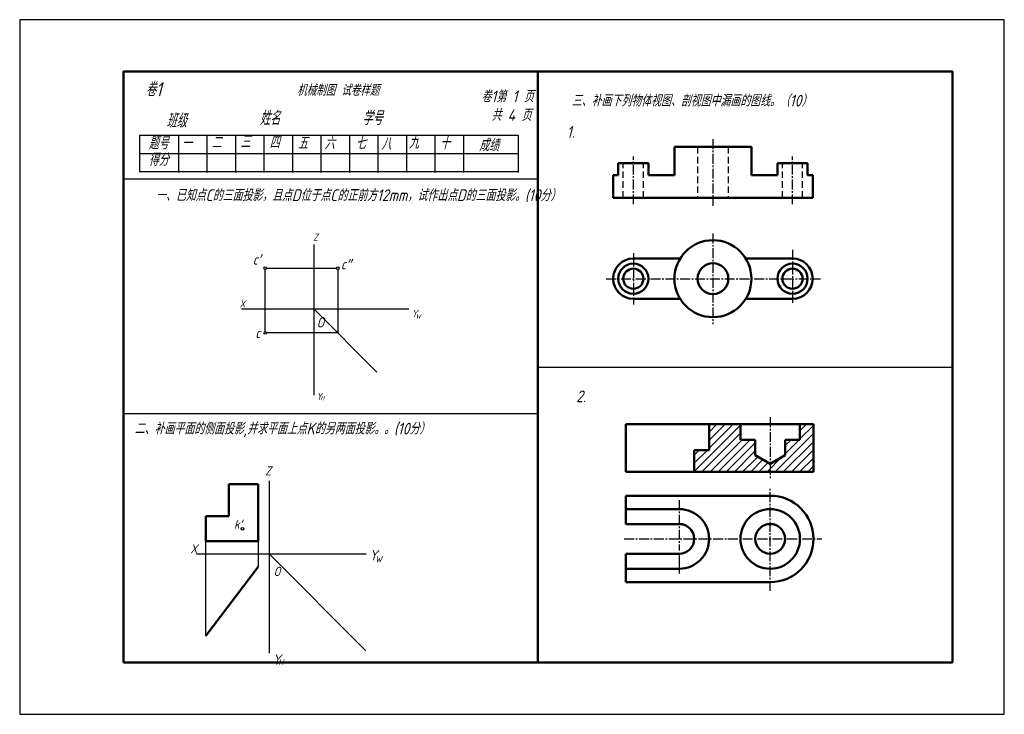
# Model space of a CAD drawing. Header units: millimetres. Extents: x 0 to 380, y 0 to 268.
import ezdxf

# ---------------------------------------------------------------- set-up
doc = ezdxf.new("R2010")
doc.units = ezdxf.units.MM
doc.header["$LTSCALE"] = 0.4
for name, pattern in [('CENTER2', [28.575, 19.05, -3.175, 3.175, -3.175]), ('DASHED', [19.05, 12.7, -6.35]), ('DASHED2', [9.525, 6.35, -3.175])]:
    doc.linetypes.add(name, pattern=pattern)
for name, color, linetype in [('剖面线', 7, 'Continuous'), ('细实线', 7, 'Continuous'), ('细实线层', 7, 'Continuous'), ('虚线', 52, 'DASHED2')]:
    doc.layers.add(name, color=color, linetype=linetype)
for name, color, linetype, lineweight in [('图层8', 7, 'Continuous', 25), ('点画线层', 3, 'CENTER2', 25), ('粗实线', 210, 'Continuous', 50), ('粗实线层', 7, 'Continuous', 50), ('虚线层', 2, 'DASHED', 25)]:
    doc.layers.add(name, color=color, linetype=linetype, lineweight=lineweight)
doc.styles.add('工程字体', font='gbeitc.shx', dxfattribs={"bigfont": 'gbcbig.shx'})
doc.styles.add('工程斜体', font='gbeitc.shx', dxfattribs={"bigfont": 'gbcbig.shx'})

msp = doc.modelspace()

# ---------------------------------------------------------------- hatches: boundary and pattern name
at = {"layer": '剖面线', "ltscale": 0.35}
h = msp.add_hatch(dxfattribs=at)
h.set_pattern_fill('ANSI31', color=6, scale=0.7, style=0)
h.paths.add_polyline_path([(283.9, 105.95), (278.15, 105.95), (278.15, 111.95), (266.07, 111.95), (266.07, 101.95), (260.32, 101.95), (260.32, 93.55), (289.65, 93.55), (289.65, 96.63), (283.9, 99.95)])
h.paths.add_polyline_path([(306.32, 111.95), (301.15, 111.95), (301.15, 105.95), (295.4, 105.95), (295.4, 99.95), (289.65, 96.63), (289.65, 93.55), (306.32, 93.55)])

# ---------------------------------------------------------------- linework, layer by layer
at = {"color": 7}
msp.add_lwpolyline([(0, 0), (380, 0), (380, 268), (0, 268)], close=True, dxfattribs=at)
at = {"layer": '点画线层', "color": 7, "ltscale": 0.5}
for p, q in [((267.55, 221.92), (267.55, 196.23)), ((236.83, 196.79), (236.83, 215.23)), ((298.27, 196.79), (298.27, 215.23)), ((267.55, 185.51), (267.55, 150.57)), ((298.27, 179.21), (298.27, 158.82)), ((236.83, 177.91), (236.83, 158.17)), ((226.36, 168.07), (309.05, 168.07)), ((289.65, 47.6), (289.65, 87.56)), ((254.57, 82.64), (254.57, 63.16)), ((233.35, 67.67), (309.55, 67.67))]:
    msp.add_line(p, q, dxfattribs=at)
at = {"layer": '点画线层', "ltscale": 0.5}
msp.add_line((289.65, 114.61), (289.65, 91.17), dxfattribs=at)
at = {"layer": '点画线层', "color": 7}
msp.add_line((254.57, 61.92), (254.57, 53.63), dxfattribs=at)
at = {"layer": '粗实线', "color": 7}
msp.add_line((200, 248), (200, 20), dxfattribs=at)
msp.add_lwpolyline([(40, 20), (360, 20), (360, 248), (40, 248)], close=True, dxfattribs=at)
at = {"layer": '粗实线层', "color": 7, "ltscale": 0.5}
for p, q in [((252.7, 208.07), (252.7, 218.92)), ((252.7, 218.92), (267.55, 218.92)), ((282.4, 218.92), (267.55, 218.92)), ((282.4, 208.07), (282.4, 218.92)), ((231.01, 208.07), (231.01, 212.63)), ((231.01, 212.63), (236.83, 212.63)), ((236.83, 212.63), (242.64, 212.63)), ((242.64, 208.07), (242.64, 212.63)), ((292.46, 208.07), (292.46, 212.63)), ((298.27, 212.63), (292.46, 212.63)), ((304.09, 212.63), (298.27, 212.63)), ((304.09, 208.07), (304.09, 212.63)), ((229.04, 199.32), (229.04, 208.07)), ((229.04, 208.07), (231.01, 208.07)), ((242.64, 208.07), (252.7, 208.07)), ((292.46, 208.07), (282.4, 208.07)), ((306.06, 208.07), (304.09, 208.07)), ((306.06, 199.32), (306.06, 208.07)), ((229.04, 199.32), (267.55, 199.32)), ((306.06, 199.32), (267.55, 199.32)), ((236.83, 175.86), (254.9, 175.86)), ((298.27, 175.86), (280.2, 175.86)), ((236.83, 160.28), (254.9, 160.28)), ((298.27, 160.28), (280.2, 160.28)), ((233.87, 111.95), (233.87, 93.55)), ((306.32, 111.95), (233.87, 111.95)), ((233.87, 93.55), (306.32, 93.55)), ((91.99, 88.76), (80.7, 88.76)), ((80.7, 88.76), (80.7, 76.5)), ((91.99, 66.85), (91.99, 88.76)), ((233.87, 84.35), (289.65, 84.35)), ((233.87, 84.35), (233.87, 73.42)), ((80.7, 76.5), (71.82, 76.5)), ((71.82, 76.5), (71.82, 66.85)), ((254.57, 79.17), (233.87, 79.17)), ((254.57, 73.42), (233.87, 73.42)), ((71.82, 66.85), (91.99, 66.85)), ((233.87, 61.92), (233.87, 51)), ((254.57, 61.92), (233.87, 61.92)), ((91.99, 56.85), (71.82, 30.25)), ((254.57, 56.17), (233.87, 56.17)), ((233.87, 51), (289.65, 51))]:
    msp.add_line(p, q, dxfattribs=at)
at = {"layer": '粗实线层', "lineweight": 50, "ltscale": 0.35}
for p, q in [((266.07, 111.95), (233.87, 111.95)), ((233.87, 111.95), (233.87, 93.55)), ((266.07, 111.95), (266.07, 101.95)), ((306.32, 111.95), (266.07, 111.95)), ((278.15, 111.95), (278.15, 105.95)), ((301.15, 111.95), (301.15, 105.95)), ((306.32, 93.55), (306.32, 111.95)), ((283.9, 105.95), (278.15, 105.95)), ((283.9, 105.95), (283.9, 99.95)), ((295.4, 99.95), (295.4, 105.95)), ((295.4, 105.95), (301.15, 105.95)), ((266.07, 101.95), (260.32, 101.95)), ((260.32, 101.95), (260.32, 93.55)), ((283.9, 99.95), (289.65, 96.63)), ((289.65, 96.63), (295.4, 99.95)), ((233.87, 93.55), (306.32, 93.55))]:
    msp.add_line(p, q, dxfattribs=at)
at = {"layer": '粗实线层', "color": 7, "ltscale": 0.5}
for centre, radius in [((267.55, 168.07), 14.85), ((236.83, 168.07), 5.81), ((236.83, 168.07), 3.89), ((267.55, 168.07), 5.94), ((298.27, 168.07), 5.81), ((298.27, 168.07), 3.89), ((289.65, 67.67), 11.5), ((289.65, 67.67), 5.75)]:
    msp.add_circle(centre, radius, dxfattribs=at)
for centre, radius, start, end in [((236.83, 168.07), 7.79, 90, 270), ((298.27, 168.07), 7.79, 270, 90), ((289.65, 67.67), 16.68, 270, 90), ((254.57, 67.67), 11.5, 270, 90), ((254.57, 67.67), 5.75, 270, 90)]:
    msp.add_arc(centre, radius, start, end, dxfattribs=at)
at = {"layer": '细实线', "color": 7}
for p, q in [((46.28, 223.41), (192.39, 223.41)), ((46.28, 223.41), (46.28, 209.41)), ((61.27, 223.41), (61.27, 209.05)), ((72.27, 223.41), (72.27, 209.05)), ((83.27, 223.41), (83.27, 209.05)), ((94.27, 223.41), (94.27, 209.05)), ((105.27, 223.41), (105.27, 209.05)), ((116.27, 223.41), (116.27, 209.05)), ((127.27, 223.41), (127.27, 209.05)), ((138.27, 223.41), (138.27, 209.05)), ((149.27, 223.41), (149.27, 209.05)), ((160.27, 223.41), (160.27, 209.05)), ((171.27, 223.41), (171.27, 209.05)), ((192.39, 223.41), (192.39, 209.05)), ((46.28, 216.41), (192.39, 216.41)), ((46.28, 209.41), (192.39, 209.41)), ((40, 206.6), (200, 206.6)), ((200, 134), (360, 134)), ((40, 116), (200, 116))]:
    msp.add_line(p, q, dxfattribs=at)
at = {"layer": '细实线层', "color": 7, "ltscale": 0.5}
for p, q in [((113.64, 123.1), (113.64, 181.28)), ((94.78, 147.64), (94.78, 171.64)), ((95.28, 172.14), (122.28, 172.14)), ((122.78, 171.64), (122.78, 147.14)), ((150.12, 156.28), (85.64, 156.28)), ((113.64, 156.28), (137.86, 132.06)), ((122.78, 147.14), (95.28, 147.14)), ((306.32, 93.55), (306.32, 111.95)), ((96.23, 90.1), (96.23, 23.61)), ((71.82, 30.25), (71.82, 66.85)), ((91.99, 66.85), (91.99, 56.85)), ((68.29, 61.85), (133.76, 61.85)), ((96.23, 61.85), (133.63, 24.44))]:
    msp.add_line(p, q, dxfattribs=at)
for centre in [(94.78, 172.14), (122.78, 172.14), (94.78, 147.14), (85.98, 71.53)]:
    msp.add_circle(centre, 0.5, dxfattribs=at)
at = {"layer": '虚线层', "color": 7, "ltscale": 0.5}
for p, q in [((261.61, 218.92), (261.61, 199.32)), ((273.49, 218.92), (273.49, 199.32)), ((232.93, 199.32), (232.93, 212.63)), ((240.72, 199.32), (240.72, 212.63)), ((294.38, 199.32), (294.38, 212.63)), ((302.17, 199.32), (302.17, 212.63))]:
    msp.add_line(p, q, dxfattribs=at)

# ---------------------------------------------------------------- texts
at = {"layer": '图层8', "color": 7, "style": '工程字体'}
for s, p in [('一、已知点C的三面投影，且点D位于点C的正前方12mm，试作出点D的三面投影。(10分）', (52.55, 198.04)), ('二、补画平面的侧面投影,并求平面上点K的另两面投影。。(10分）', (44.35, 108))]:
    msp.add_text(s, height=4.5, dxfattribs=at).set_placement(p)
at = {"layer": '细实线', "color": 7, "style": '工程字体'}
for s, height, p in [('卷1', 5.4, (48.65, 238.46)), ('   机械制图 试卷样题', 4.32, (100, 238.64)), ('卷1第 1 页', 4.5, (178.15, 236.15)), ('三、补画下列物体视图、剖视图中漏画的图线。（10）', 4.5, (213, 234.53)), ('班级', 5.4, (56.62, 226.33)), ('姓名', 5.4, (92.62, 227.33)), ('学号', 5.4, (132.22, 227.33)), ('共 4 页', 4.5, (182.04, 228.95)), ('题号', 4.8, (49.74, 217.99)), ('一', 4.8, (62.57, 217.99)), ('二', 4.8, (74.02, 218.25)), ('三', 4.8, (85.2, 218.52)), ('四', 4.8, (96.38, 218.25)), ('五', 4.8, (107.29, 217.99)), ('六', 4.8, (117.67, 217.99)), ('七', 4.8, (129.65, 217.99)), ('八', 4.8, (139.5, 217.72)), ('九', 4.8, (150.15, 218.25)), ('十', 4.8, (162.13, 217.99)), ('成绩', 4.8, (177.25, 217.21)), ('得分', 4.8, (49.74, 211.6))]:
    msp.add_text(s, height=height, dxfattribs=at).set_placement(p)
at = {"layer": '细实线层', "color": 7, "ltscale": 0.5, "style": '工程斜体'}
for s, height, p in [('Z', 2.8, (113.22, 182.69)), ('c′', 4, (89.92, 173.51)), ('c″', 4, (123.95, 171.65)), ('X', 2.8, (84.83, 156.95)), ('Y', 2.8, (151.28, 153.21)), ('O', 4, (114.59, 149.24)), ('W', 1.68, (152.83, 152.67)), ('c', 4, (90.9, 145.14)), ('Y', 2.8, (114.48, 121.23)), ('H', 1.68, (116.03, 121.14)), ('Y', 4.03, (134.97, 59.4)), ('W', 2.42, (137.2, 58.62)), ('O', 3.6, (97.97, 53.34)), ('Y', 4.03, (97.6, 19.12)), ('H', 2.42, (99.83, 18.98))]:
    msp.add_text(s, height=height, dxfattribs=at).set_placement(p)
at = {"layer": '细实线层', "color": 7, "char_height": 3.5, "width": 3.4408, "attachment_point": 1, "style": '工程斜体'}
for s, insert in [('Z', (94.7, 95.67)), ('k′', (82.72, 75.05)), ('X', (65.86, 65.6))]:
    msp.add_mtext(s, dxfattribs=dict(at, insert=insert))
at = {"layer": '虚线', "color": 7, "style": '工程字体'}
for s, p in [('1.', (211.13, 222.43)), ('2.', (214.78, 120.43))]:
    msp.add_text(s, height=4.5, dxfattribs=at).set_placement(p)

doc.saveas('drawing.dxf')
